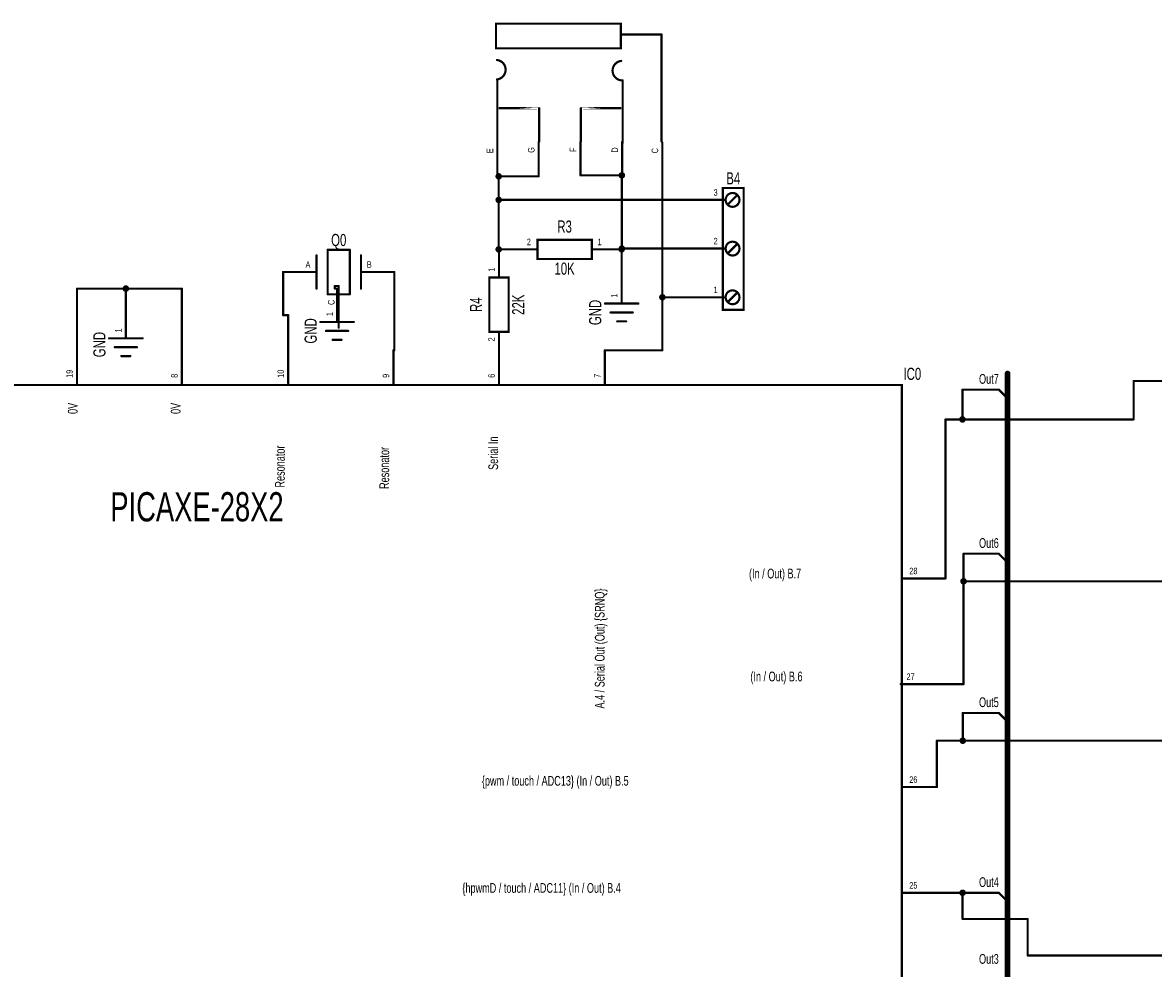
# Model space of a CAD drawing. Extents: x 0 to 22.6, y 0 to 15.8.
# Tile 20 of 26: x 7.5 to 12.6, y 7.7 to 11.9. Entities that reach past the tile are written whole.
import ezdxf
from ezdxf.enums import TextEntityAlignment as Align

# ---------------------------------------------------------------- set-up
doc = ezdxf.new("R2010")
doc.units = 0
for name, color, linetype in [('Bus', 180, 'CONTINUOUS'), ('Element', 253, 'CONTINUOUS'), ('Net', 50, 'CONTINUOUS'), ('Pin', 50, 'CONTINUOUS')]:
    doc.layers.add(name, color=color, linetype=linetype)

msp = doc.modelspace()

# ---------------------------------------------------------------- linework, layer by layer
at = {"layer": 'Bus', "linetype": 'CONTINUOUS', "const_width": 0.0131}
msp.add_lwpolyline([(11.955, 10.3307, 1), (11.9682, 10.3307, 1), (11.955, 10.3307, 1)], format="xyb", dxfattribs=at)
at = {"layer": 'Bus', "linetype": 'CONTINUOUS', "const_width": 0.0262}
msp.add_lwpolyline([(11.9616, 10.3307), (11.9616, 3.87)], dxfattribs=at)
at = {"layer": 'Element', "linetype": 'CONTINUOUS', "const_width": 0.0098}
for points in [[(9.6639, 11.9029), (10.2245, 11.9029), (10.2245, 11.792), (9.6639, 11.792), (9.6639, 11.9029)], [(10.2264, 11.8545), (10.4076, 11.8545)], [(10.4076, 11.3732), (10.4076, 11.8545)], [(9.668, 11.6524), (9.6743, 11.6536), (9.6804, 11.6557), (9.6861, 11.6586), (9.6913, 11.6624), (9.6959, 11.6668), (9.6998, 11.6719), (9.7029, 11.6775), (9.7052, 11.6835), (9.7066, 11.6898), (9.7071, 11.6962), (9.7066, 11.7026), (9.7052, 11.7088), (9.7029, 11.7148), (9.6998, 11.7204), (9.6959, 11.7255), (9.6913, 11.7299), (9.6861, 11.7337), (9.6804, 11.7366), (9.6743, 11.7387), (9.668, 11.7399)], [(10.2264, 11.7357), (10.2201, 11.7346), (10.214, 11.7325), (10.2083, 11.7295), (10.2031, 11.7258), (10.1985, 11.7213), (10.1946, 11.7162), (10.1915, 11.7106), (10.1892, 11.7046), (10.1878, 11.6984), (10.1873, 11.692), (10.1878, 11.6856), (10.1892, 11.6793), (10.1915, 11.6733), (10.1946, 11.6678), (10.1985, 11.6627), (10.2031, 11.6582), (10.2083, 11.6545), (10.214, 11.6515), (10.2201, 11.6494), (10.2264, 11.6482)], [(9.6701, 11.367), (9.6701, 11.6482)], [(10.2326, 11.367), (10.2326, 11.6482)], [(9.8576, 11.5232), (9.6764, 11.5232), (9.8576, 11.5232)], [(9.8576, 11.3732), (9.8576, 11.5232)], [(10.0451, 11.3732), (10.0451, 11.5232)], [(10.0451, 11.5232), (10.2264, 11.5232), (10.0451, 11.5232)], [(10.6826, 11.1644), (10.7764, 11.1644), (10.7764, 10.6175), (10.6826, 10.6175), (10.6826, 11.1644)], [(10.6951, 11.1112), (10.6966, 11.1016), (10.7011, 11.0929), (10.708, 11.086), (10.7167, 11.0815), (10.7264, 11.08), (10.736, 11.0815), (10.7447, 11.086), (10.7516, 11.0929), (10.7561, 11.1016), (10.7576, 11.1112), (10.7561, 11.1209), (10.7516, 11.1296), (10.7447, 11.1365), (10.736, 11.141), (10.7264, 11.1425), (10.7167, 11.141), (10.708, 11.1365), (10.7011, 11.1296), (10.6966, 11.1209), (10.6951, 11.1112)], [(10.7076, 11.0925), (10.7451, 11.13)], [(9.8499, 10.9322), (10.094, 10.9322), (10.094, 10.8456), (9.8499, 10.8456), (9.8499, 10.9322)], [(10.6951, 10.8925), (10.6966, 10.8828), (10.7011, 10.8741), (10.708, 10.8672), (10.7167, 10.8628), (10.7264, 10.8612), (10.736, 10.8628), (10.7447, 10.8672), (10.7516, 10.8741), (10.7561, 10.8828), (10.7576, 10.8925), (10.7561, 10.9022), (10.7516, 10.9109), (10.7447, 10.9178), (10.736, 10.9222), (10.7264, 10.9237), (10.7167, 10.9222), (10.708, 10.9178), (10.7011, 10.9109), (10.6966, 10.9022), (10.6951, 10.8925)], [(8.9074, 10.6873), (8.9074, 10.8873)], [(8.9074, 10.8873), (9.0074, 10.8873)], [(9.0074, 10.8873), (9.0074, 10.6873)], [(10.7076, 10.8737), (10.7451, 10.9112)], [(8.8574, 10.7123), (8.8574, 10.8623)], [(9.0574, 10.7123), (9.0574, 10.8623)], [(9.6338, 10.7623), (9.7204, 10.7623), (9.7204, 10.5182), (9.6338, 10.5182), (9.6338, 10.7623)], [(9.0074, 10.6873), (8.9074, 10.6873)], [(10.6951, 10.6737), (10.6966, 10.6641), (10.7011, 10.6554), (10.708, 10.6485), (10.7167, 10.644), (10.7264, 10.6425), (10.736, 10.644), (10.7447, 10.6485), (10.7516, 10.6554), (10.7561, 10.6641), (10.7576, 10.6737), (10.7561, 10.6834), (10.7516, 10.6921), (10.7447, 10.699), (10.736, 10.7035), (10.7264, 10.705), (10.7167, 10.7035), (10.708, 10.699), (10.7011, 10.6921), (10.6966, 10.6834), (10.6951, 10.6737)], [(10.7076, 10.655), (10.7451, 10.6925)], [(10.1532, 10.6455), (10.3032, 10.6455)], [(8.8751, 10.5627), (9.0251, 10.5627)], [(10.1782, 10.6055), (10.2782, 10.6055)], [(10.2082, 10.5655), (10.2482, 10.5655)], [(8.9001, 10.5227), (9.0001, 10.5227)], [(7.9261, 10.4894), (8.0761, 10.4894)], [(8.9301, 10.4827), (8.9701, 10.4827)], [(7.9511, 10.4494), (8.0511, 10.4494)], [(7.9811, 10.4094), (8.0211, 10.4094)], [(5.9746, 10.2794), (11.4865, 10.2794), (11.4865, 3.5865), (5.9746, 3.5865), (5.9746, 10.2794)]]:
    msp.add_lwpolyline(points, dxfattribs=at)
at = {"layer": 'Element', "linetype": 'CONTINUOUS', "const_width": 0.0049}
for points in [[(10.2239, 11.8545, 1), (10.2288, 11.8545, 1), (10.2239, 11.8545, 1)], [(10.4052, 11.8545, 1), (10.4101, 11.8545, 1), (10.4052, 11.8545, 1)], [(10.4052, 11.8545, 1), (10.4101, 11.8545, 1), (10.4052, 11.8545, 1)], [(9.6656, 11.7399, 1), (9.6705, 11.7399, 1), (9.6656, 11.7399, 1)], [(10.2239, 11.7357, 1), (10.2288, 11.7357, 1), (10.2239, 11.7357, 1)], [(9.6656, 11.6524, 1), (9.6705, 11.6524, 1), (9.6656, 11.6524, 1)], [(9.6677, 11.6482, 1), (9.6726, 11.6482, 1), (9.6677, 11.6482, 1)], [(10.2239, 11.6482, 1), (10.2288, 11.6482, 1), (10.2239, 11.6482, 1)], [(10.2302, 11.6482, 1), (10.2351, 11.6482, 1), (10.2302, 11.6482, 1)], [(9.8552, 11.5232, 1), (9.8601, 11.5232, 1), (9.8552, 11.5232, 1)], [(9.8552, 11.5232, 1), (9.8601, 11.5232, 1), (9.8552, 11.5232, 1)], [(10.0427, 11.5232, 1), (10.0476, 11.5232, 1), (10.0427, 11.5232, 1)], [(10.0427, 11.5232, 1), (10.0476, 11.5232, 1), (10.0427, 11.5232, 1)], [(9.8552, 11.3732, 1), (9.8601, 11.3732, 1), (9.8552, 11.3732, 1)], [(10.0427, 11.3732, 1), (10.0476, 11.3732, 1), (10.0427, 11.3732, 1)], [(10.4052, 11.3732, 1), (10.4101, 11.3732, 1), (10.4052, 11.3732, 1)], [(9.6677, 11.367, 1), (9.6726, 11.367, 1), (9.6677, 11.367, 1)], [(10.2302, 11.367, 1), (10.2351, 11.367, 1), (10.2302, 11.367, 1)], [(10.7426, 11.13, 1), (10.7476, 11.13, 1), (10.7426, 11.13, 1)], [(10.6926, 11.1112, 1), (10.6976, 11.1112, 1), (10.6926, 11.1112, 1)], [(10.7051, 11.0925, 1), (10.7101, 11.0925, 1), (10.7051, 11.0925, 1)], [(8.905, 10.8873, 1), (8.9099, 10.8873, 1), (8.905, 10.8873, 1)], [(8.905, 10.8873, 1), (8.9099, 10.8873, 1), (8.905, 10.8873, 1)], [(9.005, 10.8873, 1), (9.0099, 10.8873, 1), (9.005, 10.8873, 1)], [(9.005, 10.8873, 1), (9.0099, 10.8873, 1), (9.005, 10.8873, 1)], [(10.6926, 10.8925, 1), (10.6976, 10.8925, 1), (10.6926, 10.8925, 1)], [(10.7051, 10.8737, 1), (10.7101, 10.8737, 1), (10.7051, 10.8737, 1)], [(10.7426, 10.9112, 1), (10.7476, 10.9112, 1), (10.7426, 10.9112, 1)], [(8.855, 10.8623, 1), (8.8599, 10.8623, 1), (8.855, 10.8623, 1)], [(9.055, 10.8623, 1), (9.0599, 10.8623, 1), (9.055, 10.8623, 1)], [(8.855, 10.7123, 1), (8.8599, 10.7123, 1), (8.855, 10.7123, 1)], [(9.055, 10.7123, 1), (9.0599, 10.7123, 1), (9.055, 10.7123, 1)], [(8.905, 10.6873, 1), (8.9099, 10.6873, 1), (8.905, 10.6873, 1)], [(8.905, 10.6873, 1), (8.9099, 10.6873, 1), (8.905, 10.6873, 1)], [(9.005, 10.6873, 1), (9.0099, 10.6873, 1), (9.005, 10.6873, 1)], [(9.005, 10.6873, 1), (9.0099, 10.6873, 1), (9.005, 10.6873, 1)], [(10.6926, 10.6737, 1), (10.6976, 10.6737, 1), (10.6926, 10.6737, 1)], [(10.7426, 10.6925, 1), (10.7476, 10.6925, 1), (10.7426, 10.6925, 1)], [(10.1508, 10.6455, 1), (10.1557, 10.6455, 1), (10.1508, 10.6455, 1)], [(10.3008, 10.6455, 1), (10.3057, 10.6455, 1), (10.3008, 10.6455, 1)], [(10.7051, 10.655, 1), (10.7101, 10.655, 1), (10.7051, 10.655, 1)], [(8.8726, 10.5627, 1), (8.8775, 10.5627, 1), (8.8726, 10.5627, 1)], [(9.0226, 10.5627, 1), (9.0275, 10.5627, 1), (9.0226, 10.5627, 1)], [(10.1758, 10.6055, 1), (10.1807, 10.6055, 1), (10.1758, 10.6055, 1)], [(10.2058, 10.5655, 1), (10.2107, 10.5655, 1), (10.2058, 10.5655, 1)], [(10.2458, 10.5655, 1), (10.2507, 10.5655, 1), (10.2458, 10.5655, 1)], [(10.2758, 10.6055, 1), (10.2807, 10.6055, 1), (10.2758, 10.6055, 1)], [(8.8976, 10.5227, 1), (8.9025, 10.5227, 1), (8.8976, 10.5227, 1)], [(8.9976, 10.5227, 1), (9.0025, 10.5227, 1), (8.9976, 10.5227, 1)], [(7.9236, 10.4894, 1), (7.9286, 10.4894, 1), (7.9236, 10.4894, 1)], [(8.0736, 10.4894, 1), (8.0786, 10.4894, 1), (8.0736, 10.4894, 1)], [(8.9276, 10.4827, 1), (8.9325, 10.4827, 1), (8.9276, 10.4827, 1)], [(8.9676, 10.4827, 1), (8.9725, 10.4827, 1), (8.9676, 10.4827, 1)], [(7.9486, 10.4494, 1), (7.9536, 10.4494, 1), (7.9486, 10.4494, 1)], [(7.9786, 10.4094, 1), (7.9836, 10.4094, 1), (7.9786, 10.4094, 1)], [(8.0186, 10.4094, 1), (8.0236, 10.4094, 1), (8.0186, 10.4094, 1)], [(8.0486, 10.4494, 1), (8.0536, 10.4494, 1), (8.0486, 10.4494, 1)]]:
    msp.add_lwpolyline(points, format="xyb", dxfattribs=at)
at = {"layer": 'Net', "linetype": 'CONTINUOUS', "const_width": 0.0098}
for points in [[(9.6661, 11.217), (9.6666, 11.2139), (9.668, 11.2112), (9.6701, 11.209), (9.6729, 11.2076), (9.6759, 11.2071), (9.679, 11.2076), (9.6817, 11.209), (9.6839, 11.2112), (9.6853, 11.2139), (9.6858, 11.217), (9.6853, 11.22), (9.6839, 11.2228), (9.6817, 11.225), (9.679, 11.2264), (9.6759, 11.2268), (9.6729, 11.2264), (9.6701, 11.225), (9.668, 11.2228), (9.6666, 11.22), (9.6661, 11.217)], [(10.2307, 11.2217), (10.0432, 11.2217)], [(10.2192, 11.2217), (10.2197, 11.2186), (10.2211, 11.2159), (10.2233, 11.2137), (10.226, 11.2123), (10.2291, 11.2118), (10.2321, 11.2123), (10.2349, 11.2137), (10.237, 11.2159), (10.2384, 11.2186), (10.2389, 11.2217), (10.2384, 11.2247), (10.237, 11.2275), (10.2349, 11.2296), (10.2321, 11.231), (10.2291, 11.2315), (10.226, 11.231), (10.2233, 11.2296), (10.2211, 11.2275), (10.2197, 11.2247), (10.2192, 11.2217)], [(10.2291, 10.8889), (10.2291, 11.2217)], [(9.8557, 11.217), (9.6701, 11.217)], [(9.6759, 11.217), (9.6759, 10.8889)], [(10.411, 10.4356), (10.411, 11.2186)], [(9.6661, 11.1112), (9.6666, 11.1082), (9.668, 11.1054), (9.6701, 11.1033), (9.6729, 11.1019), (9.6759, 11.1014), (9.679, 11.1019), (9.6817, 11.1033), (9.6839, 11.1054), (9.6853, 11.1082), (9.6858, 11.1112), (9.6853, 11.1143), (9.6839, 11.117), (9.6817, 11.1192), (9.679, 11.1206), (9.6759, 11.1211), (9.6729, 11.1206), (9.6701, 11.1192), (9.668, 11.117), (9.6666, 11.1143), (9.6661, 11.1112)], [(10.5389, 11.1112), (9.6759, 11.1112)], [(9.6661, 10.8889), (9.6666, 10.8858), (9.668, 10.8831), (9.6701, 10.8809), (9.6729, 10.8795), (9.6759, 10.879), (9.679, 10.8795), (9.6817, 10.8809), (9.6839, 10.8831), (9.6853, 10.8858), (9.6858, 10.8889), (9.6853, 10.8919), (9.6839, 10.8947), (9.6817, 10.8968), (9.679, 10.8982), (9.6759, 10.8987), (9.6729, 10.8982), (9.6701, 10.8968), (9.668, 10.8947), (9.6666, 10.8919), (9.6661, 10.8889)], [(9.6759, 10.8889), (9.7495, 10.8889)], [(9.6759, 10.8889), (9.6771, 10.8889)], [(9.6771, 10.8889), (9.6771, 10.8627)], [(10.1943, 10.8889), (10.2291, 10.8889)], [(10.2184, 10.8889), (10.2189, 10.8858), (10.2203, 10.8831), (10.2225, 10.8809), (10.2252, 10.8795), (10.2282, 10.879), (10.2313, 10.8795), (10.234, 10.8809), (10.2362, 10.8831), (10.2376, 10.8858), (10.2381, 10.8889), (10.2376, 10.8919), (10.2362, 10.8947), (10.234, 10.8968), (10.2313, 10.8982), (10.2282, 10.8987), (10.2252, 10.8982), (10.2225, 10.8968), (10.2203, 10.8947), (10.2189, 10.8919), (10.2184, 10.8889)], [(10.2192, 10.8925), (10.2197, 10.8895), (10.2211, 10.8867), (10.2233, 10.8845), (10.226, 10.8831), (10.2291, 10.8827), (10.2321, 10.8831), (10.2349, 10.8845), (10.237, 10.8867), (10.2384, 10.8895), (10.2389, 10.8925), (10.2384, 10.8955), (10.237, 10.8983), (10.2349, 10.9005), (10.2321, 10.9019), (10.2291, 10.9023), (10.226, 10.9019), (10.2233, 10.9005), (10.2211, 10.8983), (10.2197, 10.8955), (10.2192, 10.8925)], [(10.2282, 10.7955), (10.2282, 10.8889)], [(10.5389, 10.8925), (10.2291, 10.8925)], [(8.7074, 10.5935), (8.7074, 10.7873)], [(9.2074, 10.4356), (9.2074, 10.7873)], [(8.2528, 10.7127), (7.7815, 10.7127)], [(7.7815, 10.7127), (7.7815, 10.4356)], [(7.9913, 10.7127), (7.9917, 10.7096), (7.9931, 10.7069), (7.9953, 10.7047), (7.9981, 10.7033), (8.0011, 10.7028), (8.0041, 10.7033), (8.0069, 10.7047), (8.0091, 10.7069), (8.0105, 10.7096), (8.0109, 10.7127), (8.0105, 10.7157), (8.0091, 10.7185), (8.0069, 10.7206), (8.0041, 10.722), (8.0011, 10.7225), (7.9981, 10.722), (7.9953, 10.7206), (7.9931, 10.7185), (7.9917, 10.7157), (7.9913, 10.7127)], [(8.0011, 10.6394), (8.0011, 10.7127)], [(8.2528, 10.4356), (8.2528, 10.7127)], [(8.9397, 10.7127), (8.9397, 10.7245)], [(8.9397, 10.7245), (8.9574, 10.7245)], [(8.9501, 10.7127), (8.9397, 10.7127)], [(8.9574, 10.7245), (8.9574, 10.5373)], [(10.4012, 10.6737), (10.4017, 10.6707), (10.4031, 10.668), (10.4052, 10.6658), (10.408, 10.6644), (10.411, 10.6639), (10.4141, 10.6644), (10.4168, 10.6658), (10.419, 10.668), (10.4204, 10.6707), (10.4209, 10.6737), (10.4204, 10.6768), (10.419, 10.6795), (10.4168, 10.6817), (10.4141, 10.6831), (10.411, 10.6836), (10.408, 10.6831), (10.4052, 10.6817), (10.4031, 10.6795), (10.4017, 10.6768), (10.4012, 10.6737)], [(10.5389, 10.6737), (10.411, 10.6737)], [(8.7305, 10.5935), (8.7074, 10.5935)], [(8.7305, 10.436), (8.7305, 10.5935)], [(9.6771, 10.4356), (9.6771, 10.4178)], [(10.1524, 10.4356), (10.411, 10.4356)], [(11.7591, 10.125), (11.7591, 10.2589)], [(11.7591, 10.2589), (11.9222, 10.2589)], [(11.9222, 10.2589), (11.9616, 10.2195)], [(12.5281, 10.125), (12.5281, 10.2976)], [(12.5281, 10.2976), (14.6565, 10.2976)], [(11.6828, 9.4106), (11.6828, 10.125)], [(11.6828, 10.125), (12.5281, 10.125)], [(11.7492, 10.125), (11.7497, 10.1219), (11.7511, 10.1192), (11.7533, 10.117), (11.756, 10.1156), (11.7591, 10.1151), (11.7621, 10.1156), (11.7648, 10.117), (11.767, 10.1192), (11.7684, 10.1219), (11.7689, 10.125), (11.7684, 10.128), (11.767, 10.1308), (11.7648, 10.1329), (11.7621, 10.1343), (11.7591, 10.1348), (11.756, 10.1343), (11.7533, 10.1329), (11.7511, 10.1308), (11.7497, 10.128), (11.7492, 10.125)], [(11.764, 9.3976), (11.764, 9.5216)], [(11.764, 9.5216), (11.9222, 9.5216)], [(11.9222, 9.5216), (11.9616, 9.4823)], [(11.644, 9.4106), (11.6828, 9.4106)], [(11.7541, 9.3976), (11.7546, 9.3946), (11.756, 9.3918), (11.7582, 9.3896), (11.7609, 9.3882), (11.764, 9.3878), (11.767, 9.3882), (11.7697, 9.3896), (11.7719, 9.3918), (11.7733, 9.3946), (11.7738, 9.3976), (11.7733, 9.4006), (11.7719, 9.4034), (11.7697, 9.4056), (11.767, 9.407), (11.764, 9.4074), (11.7609, 9.407), (11.7582, 9.4056), (11.756, 9.4034), (11.7546, 9.4006), (11.7541, 9.3976)], [(11.764, 8.9356), (11.764, 9.3976)], [(11.764, 9.3976), (14.6565, 9.3976)], [(11.6315, 8.9356), (11.764, 8.9356)], [(11.7605, 8.6815), (11.7605, 8.8062)], [(11.7605, 8.8062), (11.9222, 8.8062)], [(11.9222, 8.8062), (11.9616, 8.7669)], [(11.644, 8.4731), (11.644, 8.6815)], [(11.644, 8.6815), (14.6565, 8.6815)], [(11.7507, 8.6815), (11.7511, 8.6785), (11.7525, 8.6757), (11.7547, 8.6735), (11.7575, 8.6721), (11.7605, 8.6716), (11.7635, 8.6721), (11.7663, 8.6735), (11.7685, 8.6757), (11.7699, 8.6785), (11.7703, 8.6815), (11.7699, 8.6845), (11.7685, 8.6873), (11.7663, 8.6895), (11.7635, 8.6909), (11.7605, 8.6913), (11.7575, 8.6909), (11.7547, 8.6895), (11.7525, 8.6873), (11.7511, 8.6845), (11.7507, 8.6815)], [(11.644, 7.9981), (11.7596, 7.9981)], [(11.7498, 7.9981), (11.7503, 7.995), (11.7517, 7.9923), (11.7538, 7.9901), (11.7566, 7.9887), (11.7596, 7.9882), (11.7627, 7.9887), (11.7654, 7.9901), (11.7676, 7.9923), (11.769, 7.995), (11.7695, 7.9981), (11.769, 8.0011), (11.7676, 8.0039), (11.7654, 8.006), (11.7627, 8.0074), (11.7596, 8.0079), (11.7566, 8.0074), (11.7538, 8.006), (11.7517, 8.0039), (11.7503, 8.0011), (11.7498, 7.9981)], [(11.7596, 7.9981), (11.7596, 7.8803)], [(11.7596, 7.9981), (11.9222, 7.9981)], [(11.9222, 7.9981), (11.9616, 7.9587)], [(11.7596, 7.8803), (12.0522, 7.8803)], [(12.0522, 7.8803), (12.0522, 7.7164)], [(12.0522, 7.7164), (14.6565, 7.7164)]]:
    msp.add_lwpolyline(points, dxfattribs=at)
at = {"layer": 'Net', "linetype": 'CONTINUOUS', "const_width": 0.0049}
for points in [[(10.0408, 11.2217, 1), (10.0457, 11.2217, 1), (10.0408, 11.2217, 1)], [(10.2168, 11.2217, 1), (10.2217, 11.2217, 1), (10.2168, 11.2217, 1)], [(10.2266, 11.2217, 1), (10.2315, 11.2217, 1), (10.2266, 11.2217, 1)], [(10.2283, 11.2217, 1), (10.2332, 11.2217, 1), (10.2283, 11.2217, 1)], [(9.6636, 11.217, 1), (9.6685, 11.217, 1), (9.6636, 11.217, 1)], [(9.6676, 11.217, 1), (9.6726, 11.217, 1), (9.6676, 11.217, 1)], [(9.6735, 11.217, 1), (9.6784, 11.217, 1), (9.6735, 11.217, 1)], [(9.8533, 11.217, 1), (9.8582, 11.217, 1), (9.8533, 11.217, 1)], [(10.4086, 11.2186, 1), (10.4135, 11.2186, 1), (10.4086, 11.2186, 1)], [(9.6636, 11.1112, 1), (9.6685, 11.1112, 1), (9.6636, 11.1112, 1)], [(9.6735, 11.1112, 1), (9.6784, 11.1112, 1), (9.6735, 11.1112, 1)], [(10.5364, 11.1112, 1), (10.5413, 11.1112, 1), (10.5364, 11.1112, 1)], [(9.6636, 10.8889, 1), (9.6685, 10.8889, 1), (9.6636, 10.8889, 1)], [(9.6735, 10.8889, 1), (9.6784, 10.8889, 1), (9.6735, 10.8889, 1)], [(9.6735, 10.8889, 1), (9.6784, 10.8889, 1), (9.6735, 10.8889, 1)], [(9.6735, 10.8889, 1), (9.6784, 10.8889, 1), (9.6735, 10.8889, 1)], [(9.6746, 10.8889, 1), (9.6795, 10.8889, 1), (9.6746, 10.8889, 1)], [(9.6746, 10.8889, 1), (9.6795, 10.8889, 1), (9.6746, 10.8889, 1)], [(9.747, 10.8889, 1), (9.7519, 10.8889, 1), (9.747, 10.8889, 1)], [(10.1919, 10.8889, 1), (10.1968, 10.8889, 1), (10.1919, 10.8889, 1)], [(10.2159, 10.8889, 1), (10.2209, 10.8889, 1), (10.2159, 10.8889, 1)], [(10.2168, 10.8925, 1), (10.2217, 10.8925, 1), (10.2168, 10.8925, 1)], [(10.2258, 10.8889, 1), (10.2307, 10.8889, 1), (10.2258, 10.8889, 1)], [(10.2266, 10.8925, 1), (10.2315, 10.8925, 1), (10.2266, 10.8925, 1)], [(10.2266, 10.8889, 1), (10.2315, 10.8889, 1), (10.2266, 10.8889, 1)], [(10.2266, 10.8889, 1), (10.2315, 10.8889, 1), (10.2266, 10.8889, 1)], [(10.5364, 10.8925, 1), (10.5413, 10.8925, 1), (10.5364, 10.8925, 1)], [(9.6746, 10.8627, 1), (9.6795, 10.8627, 1), (9.6746, 10.8627, 1)], [(8.705, 10.7873, 1), (8.7099, 10.7873, 1), (8.705, 10.7873, 1)], [(9.205, 10.7873, 1), (9.2099, 10.7873, 1), (9.205, 10.7873, 1)], [(10.2258, 10.7955, 1), (10.2307, 10.7955, 1), (10.2258, 10.7955, 1)], [(7.7791, 10.7127, 1), (7.784, 10.7127, 1), (7.7791, 10.7127, 1)], [(7.7791, 10.7127, 1), (7.784, 10.7127, 1), (7.7791, 10.7127, 1)], [(7.9888, 10.7127, 1), (7.9937, 10.7127, 1), (7.9888, 10.7127, 1)], [(7.9986, 10.7127, 1), (8.0036, 10.7127, 1), (7.9986, 10.7127, 1)], [(8.2503, 10.7127, 1), (8.2553, 10.7127, 1), (8.2503, 10.7127, 1)], [(8.2503, 10.7127, 1), (8.2553, 10.7127, 1), (8.2503, 10.7127, 1)], [(8.9373, 10.7245, 1), (8.9422, 10.7245, 1), (8.9373, 10.7245, 1)], [(8.9373, 10.7245, 1), (8.9422, 10.7245, 1), (8.9373, 10.7245, 1)], [(8.9373, 10.7127, 1), (8.9422, 10.7127, 1), (8.9373, 10.7127, 1)], [(8.9373, 10.7127, 1), (8.9422, 10.7127, 1), (8.9373, 10.7127, 1)], [(8.9476, 10.7127, 1), (8.9525, 10.7127, 1), (8.9476, 10.7127, 1)], [(8.9549, 10.7245, 1), (8.9599, 10.7245, 1), (8.9549, 10.7245, 1)], [(8.9549, 10.7245, 1), (8.9599, 10.7245, 1), (8.9549, 10.7245, 1)], [(10.3987, 10.6737, 1), (10.4036, 10.6737, 1), (10.3987, 10.6737, 1)], [(10.4086, 10.6737, 1), (10.4135, 10.6737, 1), (10.4086, 10.6737, 1)], [(10.5364, 10.6737, 1), (10.5413, 10.6737, 1), (10.5364, 10.6737, 1)], [(7.9986, 10.6394, 1), (8.0036, 10.6394, 1), (7.9986, 10.6394, 1)], [(8.705, 10.5935, 1), (8.7099, 10.5935, 1), (8.705, 10.5935, 1)], [(8.705, 10.5935, 1), (8.7099, 10.5935, 1), (8.705, 10.5935, 1)], [(8.7281, 10.5935, 1), (8.733, 10.5935, 1), (8.7281, 10.5935, 1)], [(8.7281, 10.5935, 1), (8.733, 10.5935, 1), (8.7281, 10.5935, 1)], [(8.9549, 10.5373, 1), (8.9599, 10.5373, 1), (8.9549, 10.5373, 1)], [(7.7791, 10.4356, 1), (7.784, 10.4356, 1), (7.7791, 10.4356, 1)], [(8.2503, 10.4356, 1), (8.2553, 10.4356, 1), (8.2503, 10.4356, 1)], [(8.7281, 10.436, 1), (8.733, 10.436, 1), (8.7281, 10.436, 1)], [(9.205, 10.4356, 1), (9.2099, 10.4356, 1), (9.205, 10.4356, 1)], [(9.6746, 10.4356, 1), (9.6795, 10.4356, 1), (9.6746, 10.4356, 1)], [(9.6746, 10.4178, 1), (9.6795, 10.4178, 1), (9.6746, 10.4178, 1)], [(10.15, 10.4356, 1), (10.1549, 10.4356, 1), (10.15, 10.4356, 1)], [(10.4086, 10.4356, 1), (10.4135, 10.4356, 1), (10.4086, 10.4356, 1)], [(10.4086, 10.4356, 1), (10.4135, 10.4356, 1), (10.4086, 10.4356, 1)], [(11.7566, 10.2589, 1), (11.7615, 10.2589, 1), (11.7566, 10.2589, 1)], [(11.7566, 10.2589, 1), (11.7615, 10.2589, 1), (11.7566, 10.2589, 1)], [(11.9198, 10.2589, 1), (11.9247, 10.2589, 1), (11.9198, 10.2589, 1)], [(11.9198, 10.2589, 1), (11.9247, 10.2589, 1), (11.9198, 10.2589, 1)], [(12.5257, 10.2976, 1), (12.5306, 10.2976, 1), (12.5257, 10.2976, 1)], [(12.5257, 10.2976, 1), (12.5306, 10.2976, 1), (12.5257, 10.2976, 1)], [(11.9591, 10.2195, 1), (11.9641, 10.2195, 1), (11.9591, 10.2195, 1)], [(11.6804, 10.125, 1), (11.6853, 10.125, 1), (11.6804, 10.125, 1)], [(11.6804, 10.125, 1), (11.6853, 10.125, 1), (11.6804, 10.125, 1)], [(11.7468, 10.125, 1), (11.7517, 10.125, 1), (11.7468, 10.125, 1)], [(11.7566, 10.125, 1), (11.7615, 10.125, 1), (11.7566, 10.125, 1)], [(12.5257, 10.125, 1), (12.5306, 10.125, 1), (12.5257, 10.125, 1)], [(12.5257, 10.125, 1), (12.5306, 10.125, 1), (12.5257, 10.125, 1)], [(11.7615, 9.5216, 1), (11.7664, 9.5216, 1), (11.7615, 9.5216, 1)], [(11.7615, 9.5216, 1), (11.7664, 9.5216, 1), (11.7615, 9.5216, 1)], [(11.9198, 9.5216, 1), (11.9247, 9.5216, 1), (11.9198, 9.5216, 1)], [(11.9198, 9.5216, 1), (11.9247, 9.5216, 1), (11.9198, 9.5216, 1)], [(11.9591, 9.4823, 1), (11.9641, 9.4823, 1), (11.9591, 9.4823, 1)], [(11.6416, 9.4106, 1), (11.6465, 9.4106, 1), (11.6416, 9.4106, 1)], [(11.6804, 9.4106, 1), (11.6853, 9.4106, 1), (11.6804, 9.4106, 1)], [(11.6804, 9.4106, 1), (11.6853, 9.4106, 1), (11.6804, 9.4106, 1)], [(11.7517, 9.3976, 1), (11.7566, 9.3976, 1), (11.7517, 9.3976, 1)], [(11.7615, 9.3976, 1), (11.7664, 9.3976, 1), (11.7615, 9.3976, 1)], [(11.7615, 9.3976, 1), (11.7664, 9.3976, 1), (11.7615, 9.3976, 1)], [(11.7615, 9.3976, 1), (11.7664, 9.3976, 1), (11.7615, 9.3976, 1)], [(11.6291, 8.9356, 1), (11.634, 8.9356, 1), (11.6291, 8.9356, 1)], [(11.7615, 8.9356, 1), (11.7664, 8.9356, 1), (11.7615, 8.9356, 1)], [(11.7615, 8.9356, 1), (11.7664, 8.9356, 1), (11.7615, 8.9356, 1)], [(11.758, 8.8062, 1), (11.763, 8.8062, 1), (11.758, 8.8062, 1)], [(11.758, 8.8062, 1), (11.763, 8.8062, 1), (11.758, 8.8062, 1)], [(11.9198, 8.8062, 1), (11.9247, 8.8062, 1), (11.9198, 8.8062, 1)], [(11.9198, 8.8062, 1), (11.9247, 8.8062, 1), (11.9198, 8.8062, 1)], [(11.9591, 8.7669, 1), (11.9641, 8.7669, 1), (11.9591, 8.7669, 1)], [(11.6416, 8.6815, 1), (11.6465, 8.6815, 1), (11.6416, 8.6815, 1)], [(11.6416, 8.6815, 1), (11.6465, 8.6815, 1), (11.6416, 8.6815, 1)], [(11.7482, 8.6815, 1), (11.7531, 8.6815, 1), (11.7482, 8.6815, 1)], [(11.758, 8.6815, 1), (11.763, 8.6815, 1), (11.758, 8.6815, 1)], [(11.6416, 8.4731, 1), (11.6465, 8.4731, 1), (11.6416, 8.4731, 1)], [(11.6416, 7.9981, 1), (11.6465, 7.9981, 1), (11.6416, 7.9981, 1)], [(11.7473, 7.9981, 1), (11.7522, 7.9981, 1), (11.7473, 7.9981, 1)], [(11.7572, 7.9981, 1), (11.7621, 7.9981, 1), (11.7572, 7.9981, 1)], [(11.7572, 7.9981, 1), (11.7621, 7.9981, 1), (11.7572, 7.9981, 1)], [(11.7572, 7.9981, 1), (11.7621, 7.9981, 1), (11.7572, 7.9981, 1)], [(11.9198, 7.9981, 1), (11.9247, 7.9981, 1), (11.9198, 7.9981, 1)], [(11.9198, 7.9981, 1), (11.9247, 7.9981, 1), (11.9198, 7.9981, 1)], [(11.9591, 7.9587, 1), (11.9641, 7.9587, 1), (11.9591, 7.9587, 1)], [(11.7572, 7.8803, 1), (11.7621, 7.8803, 1), (11.7572, 7.8803, 1)], [(11.7572, 7.8803, 1), (11.7621, 7.8803, 1), (11.7572, 7.8803, 1)], [(12.0497, 7.8803, 1), (12.0546, 7.8803, 1), (12.0497, 7.8803, 1)], [(12.0497, 7.8803, 1), (12.0546, 7.8803, 1), (12.0497, 7.8803, 1)], [(12.0497, 7.7164, 1), (12.0546, 7.7164, 1), (12.0497, 7.7164, 1)], [(12.0497, 7.7164, 1), (12.0546, 7.7164, 1), (12.0497, 7.7164, 1)]]:
    msp.add_lwpolyline(points, format="xyb", dxfattribs=at)
at = {"layer": 'Pin', "linetype": 'CONTINUOUS', "const_width": 0.0049}
for points in [[(9.6676, 11.367, 1), (9.6726, 11.367, 1), (9.6676, 11.367, 1)], [(9.8533, 11.3717, 1), (9.8582, 11.3717, 1), (9.8533, 11.3717, 1)], [(10.0408, 11.3717, 1), (10.0457, 11.3717, 1), (10.0408, 11.3717, 1)], [(10.2283, 11.3717, 1), (10.2332, 11.3717, 1), (10.2283, 11.3717, 1)], [(10.4086, 11.3686, 1), (10.4135, 11.3686, 1), (10.4086, 11.3686, 1)], [(9.8533, 11.2217, 1), (9.8582, 11.2217, 1), (9.8533, 11.2217, 1)], [(10.0408, 11.2217, 1), (10.0457, 11.2217, 1), (10.0408, 11.2217, 1)], [(10.2283, 11.2217, 1), (10.2332, 11.2217, 1), (10.2283, 11.2217, 1)], [(9.6676, 11.217, 1), (9.6726, 11.217, 1), (9.6676, 11.217, 1)], [(10.4086, 11.2186, 1), (10.4135, 11.2186, 1), (10.4086, 11.2186, 1)], [(10.5364, 11.1112, 1), (10.5413, 11.1112, 1), (10.5364, 11.1112, 1)], [(10.6864, 11.1112, 1), (10.6913, 11.1112, 1), (10.6864, 11.1112, 1)], [(9.747, 10.8889, 1), (9.7519, 10.8889, 1), (9.747, 10.8889, 1)], [(9.8474, 10.8889, 1), (9.8523, 10.8889, 1), (9.8474, 10.8889, 1)], [(10.0915, 10.8889, 1), (10.0964, 10.8889, 1), (10.0915, 10.8889, 1)], [(10.1919, 10.8889, 1), (10.1968, 10.8889, 1), (10.1919, 10.8889, 1)], [(10.5364, 10.8925, 1), (10.5413, 10.8925, 1), (10.5364, 10.8925, 1)], [(10.6864, 10.8925, 1), (10.6913, 10.8925, 1), (10.6864, 10.8925, 1)], [(9.6746, 10.8627, 1), (9.6795, 10.8627, 1), (9.6746, 10.8627, 1)], [(8.705, 10.7873, 1), (8.7099, 10.7873, 1), (8.705, 10.7873, 1)], [(8.855, 10.7873, 1), (8.8599, 10.7873, 1), (8.855, 10.7873, 1)], [(9.055, 10.7873, 1), (9.0599, 10.7873, 1), (9.055, 10.7873, 1)], [(9.205, 10.7873, 1), (9.2099, 10.7873, 1), (9.205, 10.7873, 1)], [(10.2258, 10.7955, 1), (10.2307, 10.7955, 1), (10.2258, 10.7955, 1)], [(8.9476, 10.7127, 1), (8.9525, 10.7127, 1), (8.9476, 10.7127, 1)], [(9.6746, 10.7623, 1), (9.6795, 10.7623, 1), (9.6746, 10.7623, 1)], [(8.9549, 10.6873, 1), (8.9599, 10.6873, 1), (8.9549, 10.6873, 1)], [(10.5364, 10.6737, 1), (10.5413, 10.6737, 1), (10.5364, 10.6737, 1)], [(10.6864, 10.6737, 1), (10.6913, 10.6737, 1), (10.6864, 10.6737, 1)], [(7.9986, 10.6394, 1), (8.0036, 10.6394, 1), (7.9986, 10.6394, 1)], [(10.2258, 10.6455, 1), (10.2307, 10.6455, 1), (10.2258, 10.6455, 1)], [(8.9476, 10.5627, 1), (8.9525, 10.5627, 1), (8.9476, 10.5627, 1)], [(8.9549, 10.5373, 1), (8.9599, 10.5373, 1), (8.9549, 10.5373, 1)], [(9.6746, 10.5182, 1), (9.6795, 10.5182, 1), (9.6746, 10.5182, 1)], [(7.9986, 10.4894, 1), (8.0036, 10.4894, 1), (7.9986, 10.4894, 1)], [(7.7791, 10.4356, 1), (7.784, 10.4356, 1), (7.7791, 10.4356, 1)], [(8.2503, 10.4356, 1), (8.2553, 10.4356, 1), (8.2503, 10.4356, 1)], [(8.7281, 10.436, 1), (8.733, 10.436, 1), (8.7281, 10.436, 1)], [(9.2007, 10.4356, 1), (9.2056, 10.4356, 1), (9.2007, 10.4356, 1)], [(9.6746, 10.4356, 1), (9.6795, 10.4356, 1), (9.6746, 10.4356, 1)], [(9.6746, 10.4178, 1), (9.6795, 10.4178, 1), (9.6746, 10.4178, 1)], [(10.15, 10.4356, 1), (10.1549, 10.4356, 1), (10.15, 10.4356, 1)], [(7.7791, 10.2856, 1), (7.784, 10.2856, 1), (7.7791, 10.2856, 1)], [(8.2503, 10.2856, 1), (8.2553, 10.2856, 1), (8.2503, 10.2856, 1)], [(8.7281, 10.286, 1), (8.733, 10.286, 1), (8.7281, 10.286, 1)], [(9.2007, 10.2856, 1), (9.2056, 10.2856, 1), (9.2007, 10.2856, 1)], [(9.6746, 10.2856, 1), (9.6795, 10.2856, 1), (9.6746, 10.2856, 1)], [(10.15, 10.2856, 1), (10.1549, 10.2856, 1), (10.15, 10.2856, 1)], [(11.4916, 9.4106, 1), (11.4965, 9.4106, 1), (11.4916, 9.4106, 1)], [(11.6416, 9.4106, 1), (11.6465, 9.4106, 1), (11.6416, 9.4106, 1)], [(11.4791, 8.9356, 1), (11.484, 8.9356, 1), (11.4791, 8.9356, 1)], [(11.6291, 8.9356, 1), (11.634, 8.9356, 1), (11.6291, 8.9356, 1)], [(11.4916, 8.4731, 1), (11.4965, 8.4731, 1), (11.4916, 8.4731, 1)], [(11.6416, 8.4731, 1), (11.6465, 8.4731, 1), (11.6416, 8.4731, 1)], [(11.4916, 7.9981, 1), (11.4965, 7.9981, 1), (11.4916, 7.9981, 1)], [(11.6416, 7.9981, 1), (11.6465, 7.9981, 1), (11.6416, 7.9981, 1)]]:
    msp.add_lwpolyline(points, format="xyb", dxfattribs=at)
at = {"layer": 'Pin', "linetype": 'CONTINUOUS', "const_width": 0.0098}
for points in [[(9.6701, 11.367), (9.6701, 11.217)], [(9.8557, 11.3717), (9.8557, 11.2217)], [(10.0432, 11.3717), (10.0432, 11.2217)], [(10.2307, 11.3717), (10.2307, 11.2217)], [(10.411, 11.3686), (10.411, 11.2186)], [(10.6889, 11.1112), (10.5389, 11.1112)], [(9.8499, 10.8889), (9.7495, 10.8889)], [(10.094, 10.8889), (10.1943, 10.8889)], [(10.6889, 10.8925), (10.5389, 10.8925)], [(9.6771, 10.7623), (9.6771, 10.8627)], [(8.8574, 10.7873), (8.7074, 10.7873)], [(9.0574, 10.7873), (9.2074, 10.7873)], [(10.2282, 10.6455), (10.2282, 10.7955)], [(8.9501, 10.5627), (8.9501, 10.7127)], [(8.9574, 10.6873), (8.9574, 10.5373)], [(10.6889, 10.6737), (10.5389, 10.6737)], [(8.0011, 10.4894), (8.0011, 10.6394)], [(9.6771, 10.5182), (9.6771, 10.4178)], [(7.7815, 10.2856), (7.7815, 10.4356)], [(8.2528, 10.2856), (8.2528, 10.4356)], [(8.7305, 10.286), (8.7305, 10.436)], [(9.2031, 10.2856), (9.2031, 10.4356)], [(9.6771, 10.2856), (9.6771, 10.4356)], [(10.1524, 10.2856), (10.1524, 10.4356)], [(11.494, 9.4106), (11.644, 9.4106)], [(11.4815, 8.9356), (11.6315, 8.9356)], [(11.494, 8.4731), (11.644, 8.4731)], [(11.494, 7.9981), (11.644, 7.9981)]]:
    msp.add_lwpolyline(points, dxfattribs=at)

# ---------------------------------------------------------------- texts
at = {"layer": 'Element', "width": 0.7}
for s, p in [('B4', (10.7295, 11.1644)), ('R3', (9.9719, 10.9479)), ('Q0', (8.9574, 10.8873))]:
    msp.add_text(s, height=0.0547, dxfattribs=at).set_placement(p, align=Align.BOTTOM_CENTER)
msp.add_text('10K', height=0.0547, dxfattribs=at).set_placement((9.9719, 10.8298), align=Align.TOP_CENTER)
for s, p in [('R4', (9.618, 10.6403)), ('GND', (10.1532, 10.6055)), ('GND', (8.8751, 10.5227)), ('GND', (7.9261, 10.4612))]:
    msp.add_text(s, height=0.0547, rotation=90, dxfattribs=at).set_placement(p, align=Align.BOTTOM_CENTER)
msp.add_text('22K', height=0.0547, rotation=90, dxfattribs=at).set_placement((9.7361, 10.6403), align=Align.TOP_CENTER)
msp.add_text('IC0', height=0.0547, dxfattribs=at).set_placement((11.494, 10.286), align=Align.BOTTOM_LEFT)
for s, p in [('0V', (7.7406, 10.1495)), ('0V', (8.2031, 10.1495)), ('Resonator', (8.6713, 9.8188)), ('Resonator', (9.1401, 9.8126)), ('Serial In', (9.6295, 9.8981)), ('A.4 / Serial Out (Out) {SRNQ}', (10.1079, 8.826))]:
    msp.add_text(s, height=0.0437, rotation=90, dxfattribs=at).set_placement(p, align=Align.TOP_LEFT)
for s, height, p in [('PICAXE-28X2', 0.1312, (7.9315, 9.7981)), ('(In / Out) B.7', 0.0437, (10.8003, 9.4543)), ('(In / Out) B.6', 0.0437, (10.8065, 8.9918)), ('{pwm / touch / ADC13} (In / Out) B.5', 0.0437, (9.6003, 8.5231)), ('{hpwmD / touch / ADC11} (In / Out) B.4', 0.0437, (9.5128, 8.0418))]:
    msp.add_text(s, height=height, dxfattribs=at).set_placement(p, align=Align.TOP_LEFT)
at = {"layer": 'Net', "width": 0.7}
for s, p in [('Out7', (11.9222, 10.272)), ('Out6', (11.9222, 9.5348)), ('Out5', (11.9222, 8.8194)), ('Out4', (11.9222, 8.0112)), ('Out3', (11.9222, 7.6661))]:
    msp.add_text(s, height=0.0437, dxfattribs=at).set_placement(p, align=Align.BOTTOM_RIGHT)
at = {"layer": 'Pin', "width": 0.7}
for s, p in [('E', (9.622, 11.3211)), ('G', (9.8076, 11.3225)), ('F', (9.9951, 11.3268)), ('D', (10.1826, 11.3236)), ('C', (10.3629, 11.3205)), ('1', (9.629, 10.7886)), ('1', (10.1801, 10.6718)), ('C', (8.9093, 10.6392)), ('1', (8.902, 10.5889)), ('1', (7.953, 10.5157)), ('2', (9.629, 10.4756)), ('19', (7.7334, 10.3118)), ('8', (8.2047, 10.3118)), ('10', (8.6824, 10.3123)), ('9', (9.155, 10.3118)), ('6', (9.629, 10.3118)), ('7', (10.1043, 10.3118))]:
    msp.add_text(s, height=0.0292, rotation=90, dxfattribs=at).set_placement(p, align=Align.TOP_LEFT)
for s, p in [('3', (10.6413, 11.1593)), ('2', (9.8023, 10.937)), ('1', (10.1202, 10.937)), ('2', (10.6413, 10.9406)), ('A', (8.8082, 10.8355)), ('B', (9.0837, 10.8355)), ('1', (10.6413, 10.7219)), ('28', (11.5203, 9.4587)), ('27', (11.5078, 8.9837)), ('26', (11.5203, 8.5212)), ('25', (11.5203, 8.0462))]:
    msp.add_text(s, height=0.0292, dxfattribs=at).set_placement(p, align=Align.TOP_LEFT)

doc.saveas('drawing.dxf')
